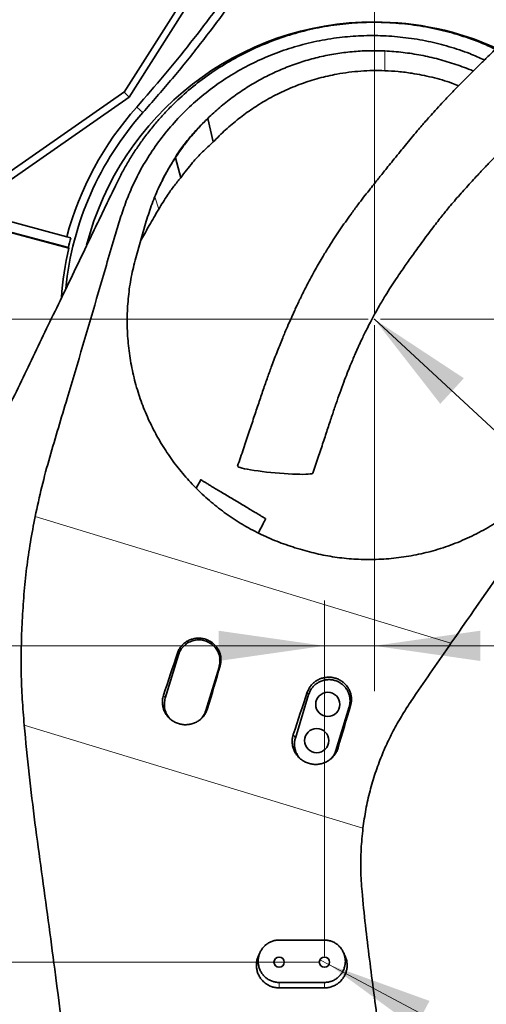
# Model space of a CAD drawing. Header units: millimetres. Extents: x 0 to 11920, y 0 to 8400.
# Tile 27 of 121: x 2523 to 2832, y 4761 to 5412. Entities that reach past the tile are written whole.
import ezdxf

# ---------------------------------------------------------------- set-up
doc = ezdxf.new("R2010")
doc.units = ezdxf.units.MM
doc.header["$LTSCALE"] = 20
doc.header["$PDSIZE"] = -1
doc.styles.add('SLDTEXTSTYLE0', font='TXT', dxfattribs={"width": 0.605})
doc.dimstyles.new('SLDDIMSTYLE1', dxfattribs={"dimtxt": 70, "dimasz": 70, "dimexe": 0, "dimexo": 0.0625, "dimgap": -17.5, "dimtad": 1, "dimdec": 1, "dimrnd": 1e-09, "dimzin": 12, "dimdsep": 46, "dimtxsty": 'SLDTEXTSTYLE0', "dimsah": 1, "dimcen": 0.09, "dimadec": 0, "dimazin": 3, "dimtfac": 1, "dimtmove": 0, "dimatfit": 0, "dimfxl": 1, "dimfrac": 2, "dimtolj": 1, "dimarcsym": 0})
doc.dimstyles.new('SLDDIMSTYLE2', dxfattribs={"dimtxt": 70, "dimasz": 70, "dimexe": 0, "dimexo": 0.0625, "dimgap": 17.5, "dimtad": 1, "dimdec": 1, "dimrnd": 1e-09, "dimzin": 12, "dimdsep": 46, "dimtxsty": 'SLDTEXTSTYLE0', "dimsah": 1, "dimcen": 0.09, "dimadec": 0, "dimazin": 3, "dimtfac": 1, "dimtmove": 0, "dimatfit": 0, "dimfxl": 1, "dimfrac": 2, "dimtolj": 1, "dimtzin": 12, "dimarcsym": 0})
doc.dimstyles.new('SLDDIMSTYLE3', dxfattribs={"dimtxt": 70, "dimasz": 70, "dimexe": 0, "dimexo": 0.0625, "dimgap": 17.5, "dimtad": 0, "dimtih": 1, "dimtoh": 1, "dimdec": 1, "dimrnd": 1e-09, "dimzin": 12, "dimdsep": 46, "dimtxsty": 'SLDTEXTSTYLE0', "dimblk1": 'NONE', "dimsah": 1, "dimcen": 0, "dimadec": 0, "dimazin": 3, "dimtfac": 1, "dimtmove": 0, "dimatfit": 3, "dimldrblk": 'NONE', "dimfxl": 1, "dimfrac": 2, "dimtolj": 1, "dimtzin": 12, "dimarcsym": 0})
doc.dimstyles.new('SLDDIMSTYLE5', dxfattribs={"dimtxt": 0.18, "dimasz": 70, "dimexe": 0, "dimexo": 0.0625, "dimgap": 0, "dimtad": 0, "dimtih": 1, "dimtoh": 1, "dimdec": 0, "dimrnd": 1e-09, "dimzin": 0, "dimdsep": 46, "dimtxsty": 'Standard', "dimsah": 1, "dimcen": 0.09, "dimadec": 0, "dimazin": 0, "dimtfac": 70, "dimtdec": 0, "dimtofl": 0, "dimtmove": 0, "dimatfit": 3, "dimfxl": 1, "dimfrac": 2, "dimtolj": 1, "dimtzin": 0, "dimarcsym": 0})
doc.dimstyles.new('SLDDIMSTYLE7', dxfattribs={"dimtxt": 70, "dimasz": 70, "dimexe": 0, "dimexo": 0.0625, "dimgap": 17.5, "dimtad": 1, "dimdec": 1, "dimrnd": 1e-09, "dimzin": 12, "dimdsep": 46, "dimtxsty": 'SLDTEXTSTYLE0', "dimsah": 1, "dimcen": 0.09, "dimadec": 0, "dimazin": 3, "dimtfac": 1, "dimtofl": 0, "dimtmove": 0, "dimatfit": 3, "dimfxl": 1, "dimfrac": 2, "dimtolj": 1, "dimtzin": 12, "dimarcsym": 0})

# ---------------------------------------------------------------- blocks, each defined once
blk = doc.blocks.new('_D_22')
at = {"color": 7, "linetype": 'Continuous', "lineweight": 0}
for p, q in [((2758.05, 5217.64), (2758.05, 6191.72)), ((3108.05, 6097.64), (3108.05, 6191.72)), ((2758.05, 6161.72), (2462.4, 6161.72)), ((2758.05, 6161.72), (3108.05, 6161.72))]:
    blk.add_line(p, q, dxfattribs=at)
at = {"color": 7, "linetype": 'Continuous', "lineweight": 18}
for points in [[(2758.05, 6161.72), (2828.05, 6151.72), (2828.05, 6171.72)], [(3108.05, 6161.72), (3038.05, 6171.72), (3038.05, 6151.72)]]:
    blk.add_solid(points, dxfattribs=at)
at = {"color": 7, "linetype": 'Continuous', "lineweight": 18, "insert": (2462.4, 6251.96), "char_height": 70, "attachment_point": 1, "style": 'SLDTEXTSTYLE0'}
blk.add_mtext('350', dxfattribs=at)
blk = doc.blocks.new('_D_23')
at = {"color": 7, "linetype": 'Continuous', "lineweight": 0}
for p, q in [((2753.16, 6043.64), (2288.66, 6043.64)), ((2318.66, 5213.64), (2318.66, 6043.64)), ((2754.05, 5213.64), (2288.66, 5213.64))]:
    blk.add_line(p, q, dxfattribs=at)
at = {"color": 7, "linetype": 'Continuous', "lineweight": 18}
for points in [[(2318.66, 6043.64), (2308.66, 5973.64), (2328.66, 5973.64)], [(2318.66, 5213.64), (2328.66, 5283.64), (2308.66, 5283.64)]]:
    blk.add_solid(points, dxfattribs=at)
at = {"color": 7, "linetype": 'Continuous', "lineweight": 18, "insert": (2228.43, 5548.43), "char_height": 70, "attachment_point": 1, "rotation": 90, "style": 'SLDTEXTSTYLE0'}
blk.add_mtext('830', dxfattribs=at)
blk = doc.blocks.new('_D_24')
at = {"color": 7, "linetype": 'Continuous', "lineweight": 0}
for p, q in [((2758.05, 5209.64), (2758.05, 4967.73)), ((2725.05, 4792.64), (2725.05, 5027.73)), ((2725.05, 4997.73), (2202.24, 4997.73)), ((2758.05, 4997.73), (2725.05, 4997.73)), ((2758.05, 4997.73), (2878.05, 4997.73))]:
    blk.add_line(p, q, dxfattribs=at)
at = {"color": 7, "linetype": 'Continuous', "lineweight": 18}
for points in [[(2725.05, 4997.73), (2655.05, 5007.73), (2655.05, 4987.73)], [(2758.05, 4997.73), (2828.05, 4987.73), (2828.05, 5007.73)]]:
    blk.add_solid(points, dxfattribs=at)
at = {"color": 7, "linetype": 'Continuous', "lineweight": 18, "insert": (2202.24, 5087.96), "char_height": 70, "attachment_point": 1, "style": 'SLDTEXTSTYLE0'}
blk.add_mtext('33', dxfattribs=at)
blk = doc.blocks.new('_D_29')
at = {"color": 7, "linetype": 'Continuous', "lineweight": 0}
for p, q in [((2762.05, 5213.64), (3942.51, 5213.64)), ((3912.51, 5213.64), (3912.51, 4068.64)), ((2762.05, 4068.64), (3942.51, 4068.64))]:
    blk.add_line(p, q, dxfattribs=at)
at = {"color": 7, "linetype": 'Continuous', "lineweight": 18}
for points in [[(3912.51, 5213.64), (3902.51, 5143.64), (3922.51, 5143.64)], [(3912.51, 4068.64), (3922.51, 4138.64), (3902.51, 4138.64)]]:
    blk.add_solid(points, dxfattribs=at)
at = {"color": 7, "linetype": 'Continuous', "lineweight": 18, "insert": (3822.28, 4534.19), "char_height": 70, "attachment_point": 1, "rotation": 90, "style": 'SLDTEXTSTYLE0'}
blk.add_mtext('1145', dxfattribs=at)
blk = doc.blocks.new('_D_32')
at = {"color": 7, "linetype": 'Continuous', "lineweight": 0}
for p, q in [((4331.41, 5708.24), (4331.41, 5828.24)), ((2910.05, 5708.24), (4361.41, 5708.24)), ((4331.41, 5213.64), (4331.41, 5708.24)), ((4202.49, 5316.56), (4202.49, 5605.31)), ((4202.49, 5605.31), (4309.92, 5605.31)), ((4309.92, 5605.31), (4309.92, 5316.56)), ((4309.92, 5316.56), (4202.49, 5316.56)), ((2762.05, 5213.64), (4361.41, 5213.64)), ((4331.41, 5213.64), (4331.41, 5093.64))]:
    blk.add_line(p, q, dxfattribs=at)
at = {"color": 7, "linetype": 'Continuous', "lineweight": 18}
for points in [[(4331.41, 5708.24), (4341.41, 5778.24), (4321.41, 5778.24)], [(4331.41, 5213.64), (4321.41, 5143.64), (4341.41, 5143.64)]]:
    blk.add_solid(points, dxfattribs=at)
at = {"color": 7, "linetype": 'Continuous', "lineweight": 18, "insert": (4219.69, 5340.62), "char_height": 70, "attachment_point": 1, "rotation": 90, "style": 'SLDTEXTSTYLE0'}
blk.add_mtext('494,6', dxfattribs=at)
blk = doc.blocks.new('_D_43')
at = {"color": 7, "linetype": 'Continuous', "lineweight": 0}
for p, q in [((2721.05, 4788.64), (2071.45, 4788.64)), ((2101.45, 4323.64), (2101.45, 4788.64)), ((2721.05, 4323.64), (2071.45, 4323.64))]:
    blk.add_line(p, q, dxfattribs=at)
at = {"color": 7, "linetype": 'Continuous', "lineweight": 18}
for points in [[(2101.45, 4788.64), (2091.45, 4718.64), (2111.45, 4718.64)], [(2101.45, 4323.64), (2111.45, 4393.64), (2091.45, 4393.64)]]:
    blk.add_solid(points, dxfattribs=at)
at = {"color": 7, "linetype": 'Continuous', "lineweight": 18, "insert": (2011.22, 4475.93), "char_height": 70, "attachment_point": 1, "rotation": 90, "style": 'SLDTEXTSTYLE0'}
blk.add_mtext('465', dxfattribs=at)
blk = doc.blocks.new('_D_50')
at = {"color": 7, "linetype": 'Continuous', "lineweight": 0}
for p, q in [((2722.05, 4790.23), (2728.05, 4787.04)), ((2728.05, 4787.04), (3059.31, 4611.09)), ((3059.31, 4611.09), (3736.03, 4611.09))]:
    blk.add_line(p, q, dxfattribs=at)
at = {"color": 7, "linetype": 'Continuous', "lineweight": 18}
blk.add_solid([(2728.05, 4787.04), (2785.18, 4745.37), (2794.56, 4763.03)], dxfattribs=at)
at = {"color": 7, "linetype": 'Continuous', "lineweight": 18, "insert": (3089.31, 4701.32), "char_height": 70, "attachment_point": 1, "style": 'SLDTEXTSTYLE0'}
blk.add_mtext('2x M8 Through', dxfattribs=at)
blk = doc.blocks.new('_None')

msp = doc.modelspace()

# ---------------------------------------------------------------- linework, layer by layer
at = {"color": 7, "linetype": 'Continuous', "lineweight": 35}
for p, q in [((2592.632187, 5363.635074), (2689.921432, 5517.285492)), ((2595.901373, 5360.507974), (2656.166569, 5455.685735)), ((2592.921771, 5364.092417), (2475.324098, 5282.096295)), ((2595.901373, 5360.507974), (2592.632187, 5363.635074)), ((2488.747462, 5285.793867), (2595.901373, 5360.507974)), ((2651.472507, 5330.76955), (2647.932979, 5346.408953)), ((2626.450233, 5320.333311), (2629.968249, 5307.187015)), ((2626.825776, 5321.119071), (2626.450263, 5320.333383)), ((2626.825776, 5321.119071), (2627.449795, 5322.424708)), ((2554.593134, 5268.150572), (2488.747462, 5285.793867)), ((2555.926987, 5260.519573), (2478.987708, 5281.13539)), ((2479.267562, 5281.4402), (2555.655707, 5260.972058)), ((2600.665419, 5255.710164), (2607.190674, 5278.394853)), ((2557.276102, 5267.431673), (2554.593134, 5268.150572)), ((2604.033079, 5266.572642), (2603.478287, 5265.488944)), ((2603.906443, 5266.977403), (2604.033079, 5266.572642)), ((2555.926987, 5260.519573), (2555.655707, 5260.972058)), ((2643.191818, 5107.505943), (2640.299768, 5101.882641)), ((2709.050384, 5061.555577), (2705.557431, 5062.618396)), ((2628.532836, 4991.808815), (2619.761685, 4963.119673)), ((2646.538218, 4954.933265), (2655.309369, 4983.622408)), ((2714.600264, 4965.495362), (2705.829113, 4936.806219)), ((2732.605646, 4928.619811), (2741.376797, 4957.308954)), ((2695.047743, 4803.264242), (2725.047743, 4803.264242)), ((2682.595454, 4795.365932), (2681.519103, 4793.11387)), ((2738.576383, 4793.11387), (2737.500038, 4795.36592)), ((2725.047743, 4775.244529), (2695.047743, 4775.244529)), ((2695.047743, 4771.635074), (2725.047743, 4771.635074))]:
    msp.add_line(p, q, dxfattribs=at)
at = {"color": 8, "linetype": 'Continuous', "lineweight": 18}
for p, q in [((2765.072225, 5390.945579), (2764.925628, 5377.891344)), ((2612.903944, 5294.479111), (2615.394932, 5286.334166)), ((2533.666069, 5083.147348), (2808.747611, 4999.446878)), ((2627.863191, 4992.996149), (2628.532836, 4991.808815)), ((2656.048742, 4984.474465), (2655.309369, 4983.622408)), ((2713.718602, 4967.058619), (2714.600264, 4965.495362)), ((2618.605141, 4965.170317), (2619.761685, 4963.119673)), ((2647.767197, 4956.349548), (2646.538218, 4954.933265)), ((2742.329272, 4958.406592), (2741.376797, 4957.308954)), ((2750.512873, 4877.166859), (2526.43583, 4945.347928)), ((2704.459793, 4939.234133), (2705.829113, 4936.806219)), ((2734.048486, 4930.282549), (2732.605646, 4928.619811)), ((2695.047743, 4775.244529), (2695.047743, 4771.635074)), ((2725.047743, 4775.244529), (2725.047743, 4771.635074))]:
    msp.add_line(p, q, dxfattribs=at)
at = {"color": 8, "linetype": 'Continuous', "lineweight": 18, "flags": 128}
msp.add_lwpolyline([(2605.019874, 5350.237908), (2602.961519, 5352.032564), (2600.871427, 5353.853914)], dxfattribs=at)
at = {"color": 7, "linetype": 'Continuous', "lineweight": 35, "flags": 128}
msp.add_lwpolyline([(2717.334168, 5111.922637), (2717.075236, 5111.687899), (2716.469466, 5111.485966), (2715.52652, 5111.32303), (2714.259635, 5111.201378), (2712.686594, 5111.122719), (2710.829481, 5111.088156), (2708.714364, 5111.098174), (2706.370936, 5111.152632), (2703.832093, 5111.250768), (2701.133475, 5111.391201), (2698.312964, 5111.571962), (2695.410155, 5111.790513), (2692.465796, 5112.043786), (2689.521219, 5112.328225), (2686.617761, 5112.639838), (2683.796179, 5112.97425), (2681.096082, 5113.326766), (2678.555374, 5113.692439), (2676.209721, 5114.066135), (2674.092049, 5114.442608), (2672.232088, 5114.816573), (2670.655946, 5115.182781), (2669.385749, 5115.536091), (2668.439329, 5115.871542), (2667.82997, 5116.184427), (2667.566226, 5116.470353), (2667.566346, 5116.604951)], dxfattribs=at)
at = {"color": 7, "linetype": 'Continuous', "lineweight": 35}
for centre, radius in [((2727.257601, 4959.011396), 8), ((2719.948309, 4935.103777), 8), ((2695.047743, 4788.635074), 3.4), ((2725.047743, 4788.635074), 3.4)]:
    msp.add_circle(centre, radius, dxfattribs=at)
for radius, start, end in [(196.5, 90, 165.547677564), (196.5, 65.744789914, 90), (205.128893, 138.245782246, 174.300774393), (210.63171, 138.263472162, 165), (207.854098, 165, 166.835864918), (207.487243, 166.940470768, 176.067060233)]:
    msp.add_arc((2758.047743, 5213.635074), radius, start, end, dxfattribs=at)
for centre, major_axis, ratio, start_param, end_param in [((2658.916546, 4846.559082), (175.432342, 573.780565), 0.1238400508, 1.3507616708, 1.4005732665), ((2588.434818, 4868.004918), (175.426414, 573.782376), 0.0522746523, 4.8829338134, 4.9327494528), ((2744.715167, 4820.452696), (175.432342, 573.780565), 0.1238400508, 1.3504575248, 1.4002703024), ((2674.665545, 4841.767053), (175.426414, 573.782376), 0.0522746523, 4.8832351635, 4.9330519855)]:
    msp.add_ellipse(centre, major_axis=major_axis, ratio=ratio, start_param=start_param, end_param=end_param, dxfattribs=at)
for points, knots in [([(2919.236153, 5457.427957), (2917.271554, 5456.113683), (2913.576753, 5453.641942), (2908.689248, 5450.080586), (2904.565538, 5446.9925), (2901.112956, 5444.358897), (2898.142159, 5442.082039), (2895.528852, 5440.08122), (2893.127068, 5438.249971), (2890.08749, 5435.945355), (2886.275245, 5433.080205), (2881.443413, 5429.47769), (2876.323028, 5425.64364), (2870.799984, 5421.374987), (2865.014818, 5416.691968), (2859.204802, 5411.748165), (2853.804055, 5406.93792), (2849.071377, 5402.573327), (2844.903282, 5398.63311), (2841.064401, 5394.940182), (2837.191576, 5391.169272), (2832.886877, 5386.940243), (2828.292565, 5382.412763), (2823.474624, 5377.64832), (2818.54152, 5372.729528), (2813.321044, 5367.454693), (2807.985848, 5361.961125), (2802.962443, 5356.663519), (2798.50793, 5351.840544), (2794.853269, 5347.784822), (2791.960766, 5344.506851), (2789.232426, 5341.364331), (2786.13539, 5337.735517), (2782.496607, 5333.384642), (2778.742181, 5328.830169), (2775.001376, 5324.252676), (2771.392561, 5319.811201), (2767.961297, 5315.570808), (2764.983481, 5311.875851), (2762.428295, 5308.694407), (2760.030611, 5305.698983), (2757.436527, 5302.444825), (2754.368953, 5298.569626), (2750.852585, 5294.073962), (2746.86387, 5288.870998), (2742.819418, 5283.425675), (2738.894026, 5277.950165), (2735.277531, 5272.72613), (2731.684448, 5267.341279), (2727.971457, 5261.547931), (2724.608218, 5256.058694), (2721.577979, 5250.9091), (2718.912196, 5246.221792), (2716.26189, 5241.390367), (2713.836517, 5236.806615), (2711.827983, 5232.888418), (2710.396113, 5230.024095), (2709.460232, 5228.120314), (2708.869553, 5226.907017), (2708.310033, 5225.74974), (2707.578671, 5224.224253), (2706.560483, 5222.073477), (2705.044919, 5218.818135), (2702.975385, 5214.259114), (2700.314415, 5208.18968), (2697.239476, 5200.884006), (2693.807567, 5192.345718), (2690.49176, 5183.66863), (2687.362225, 5175.092844), (2684.470082, 5166.845154), (2681.475083, 5158.022346), (2678.34779, 5148.602935), (2675.031381, 5138.551255), (2671.463588, 5127.815308), (2668.892481, 5120.419555), (2667.566428, 5116.605182)], [0, 0, 0, 0, 0.0170477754, 0.0320615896, 0.0450614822, 0.0560166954, 0.064988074, 0.0730387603, 0.0804826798, 0.0873189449, 0.1009286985, 0.1151581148, 0.1313222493, 0.1475041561, 0.1653926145, 0.1841982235, 0.2010267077, 0.2156424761, 0.2288702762, 0.2407084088, 0.2523165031, 0.2660090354, 0.2820528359, 0.2963034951, 0.3119912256, 0.3291044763, 0.3462048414, 0.3633182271, 0.3779698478, 0.3901701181, 0.3999216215, 0.4073267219, 0.4180612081, 0.431863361, 0.4453181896, 0.4577128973, 0.4717574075, 0.4841419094, 0.4949521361, 0.5041921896, 0.5120283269, 0.5210947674, 0.53247918, 0.5456087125, 0.5599599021, 0.5772676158, 0.5920057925, 0.6062748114, 0.6210111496, 0.6365993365, 0.6537376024, 0.6654838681, 0.6779063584, 0.6910293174, 0.7036028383, 0.7137633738, 0.7214471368, 0.7257237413, 0.7284395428, 0.7308011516, 0.7347573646, 0.7403397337, 0.7475542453, 0.7600307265, 0.7755514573, 0.7940918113, 0.8155842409, 0.8398965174, 0.8588700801, 0.8790901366, 0.9005474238, 0.9232692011, 0.9473225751, 0.9728315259, 1, 1, 1, 1]), ([(2600.871427, 5353.853914), (2606.971717, 5360.814684), (2619.178126, 5374.742879), (2636.665073, 5396.372688), (2653.598743, 5418.494497), (2664.301455, 5433.696051), (2669.655387, 5441.300488)], [0, 0, 0, 0, 0.2494009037, 0.4990402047, 0.749399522, 1, 1, 1, 1]), ([(2673.988594, 5437.891521), (2668.647224, 5430.304613), (2657.959352, 5415.123508), (2641.012463, 5392.980756), (2623.454052, 5371.261934), (2611.166582, 5357.248177), (2605.019874, 5350.237908)], [0, 0, 0, 0, 0.2493979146, 0.4990354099, 0.7493965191, 1, 1, 1, 1]), ([(2717.334207, 5111.922748), (2718.550534, 5115.429217), (2720.928872, 5122.285571), (2724.212198, 5132.210775), (2727.259249, 5141.46937), (2730.078554, 5149.976893), (2732.68929, 5157.684017), (2735.227018, 5164.943643), (2737.665083, 5171.634327), (2739.976402, 5177.666971), (2741.955369, 5182.613331), (2743.588075, 5186.549034), (2744.959047, 5189.759858), (2746.160584, 5192.506134), (2747.28428, 5195.017081), (2748.406924, 5197.473947), (2749.671255, 5200.182883), (2751.225694, 5203.430115), (2753.160835, 5207.348591), (2755.502423, 5211.916646), (2758.285542, 5217.111467), (2761.583223, 5222.957743), (2765.212017, 5229.013803), (2768.920127, 5234.889373), (2772.372433, 5240.148003), (2775.521868, 5244.803624), (2778.397375, 5248.958967), (2781.142546, 5252.855712), (2783.928218, 5256.748215), (2786.98112, 5260.953238), (2790.395761, 5265.59116), (2794.015431, 5270.43971), (2797.532059, 5275.085006), (2800.621347, 5279.078886), (2803.327788, 5282.500708), (2805.896464, 5285.679407), (2808.682074, 5289.049822), (2811.889901, 5292.832028), (2815.364567, 5296.814782), (2819.000509, 5300.874244), (2822.680186, 5304.891409), (2826.241647, 5308.713638), (2829.386248, 5312.059952), (2831.903771, 5314.733179), (2834.234336, 5317.2062), (2836.86532, 5319.995987), (2840.27391, 5323.606506), (2844.496748, 5328.068326), (2849.30442, 5333.117644), (2854.40842, 5338.417202), (2859.400788, 5343.513367), (2864.0973, 5348.205368), (2868.375344, 5352.377968), (2872.233211, 5356.043491), (2875.660197, 5359.225213), (2878.719163, 5362.01959), (2881.819734, 5364.817591), (2885.106568, 5367.751561), (2888.723808, 5370.95202), (2892.478278, 5374.255011), (2896.466021, 5377.753626), (2900.747963, 5381.508581), (2905.447875, 5385.633004), (2909.792584, 5389.44562), (2913.773757, 5392.919056), (2917.224252, 5395.895527), (2920.805985, 5398.911291), (2924.281731, 5401.742509), (2927.370004, 5404.160157), (2930.044786, 5406.174251), (2932.119436, 5407.686569), (2933.950194, 5408.990599), (2935.998581, 5410.418791), (2938.66814, 5412.235275), (2941.984133, 5414.433874), (2945.893039, 5416.964494), (2950.339785, 5419.785835), (2953.295464, 5421.680163), (2954.870366, 5422.689536)], [0, 0, 0, 0, 0.0267990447, 0.0524013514, 0.0765027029, 0.0988520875, 0.1192690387, 0.1376435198, 0.1569322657, 0.1732429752, 0.1867030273, 0.1974204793, 0.2056249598, 0.213228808, 0.2201927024, 0.2265302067, 0.2337240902, 0.2430178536, 0.2541623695, 0.2672801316, 0.2823534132, 0.2991103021, 0.3180994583, 0.3353562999, 0.350903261, 0.3647469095, 0.3768844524, 0.3881616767, 0.3998647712, 0.4120816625, 0.4262422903, 0.4421235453, 0.4564570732, 0.4689272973, 0.4792355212, 0.4883895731, 0.4987496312, 0.5109341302, 0.5242218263, 0.5368957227, 0.5502455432, 0.563513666, 0.5745878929, 0.5833436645, 0.5899389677, 0.5989692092, 0.610874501, 0.6256142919, 0.6431420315, 0.6610529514, 0.6786393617, 0.6946504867, 0.7091201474, 0.7220733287, 0.7335245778, 0.7434786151, 0.7527079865, 0.7646061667, 0.7764812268, 0.7891287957, 0.8027555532, 0.8173498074, 0.8332974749, 0.8515106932, 0.862693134, 0.8745626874, 0.8869813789, 0.8989352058, 0.910062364, 0.9192840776, 0.9264120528, 0.9311600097, 0.9376564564, 0.94615756, 0.956646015, 0.9691049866, 0.9835379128, 1, 1, 1, 1]), ([(2587.64302, 5303.500097), (2588.850644, 5305.923656), (2591.266398, 5310.771785), (2595.330709, 5317.913782), (2599.679311, 5324.873566), (2604.386913, 5331.706573), (2609.443304, 5338.390375), (2614.858934, 5344.914641), (2620.583882, 5351.208203), (2628.206292, 5358.861014), (2638.042496, 5367.55483), (2650.506387, 5376.874136), (2663.874596, 5385.242693), (2677.934857, 5392.476185), (2692.511229, 5398.505595), (2707.569628, 5403.322133), (2720.548553, 5406.30865), (2731.172299, 5408.052265), (2741.673008, 5409.319677), (2754.748599, 5410.080251), (2770.464282, 5409.713297), (2786.278873, 5408.019007), (2801.852875, 5405.033749), (2816.960241, 5400.740129), (2829.041992, 5396.449271), (2835.915693, 5393.135462), (2838.123282, 5392.071184)], [0, 0, 0, 0, 0.0279889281, 0.0559895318, 0.0842003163, 0.1124112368, 0.1413145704, 0.1702181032, 0.1993585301, 0.2284988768, 0.2808021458, 0.3334593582, 0.3872357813, 0.4414014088, 0.4942222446, 0.5474139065, 0.6017795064, 0.629172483, 0.6565654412, 0.7089877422, 0.7617752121, 0.8157162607, 0.8700551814, 0.9223827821, 0.9750720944, 1, 1, 1, 1]), ([(2533.666069, 5083.147348), (2535.074179, 5089.737107), (2537.890612, 5102.917624), (2545.125385, 5128.930376), (2558.036495, 5171.767813), (2572.250252, 5219.961399), (2583.613415, 5259.167293), (2589.484441, 5278.7306), (2593.340744, 5290.383107), (2598.190768, 5302.340017), (2604.403856, 5314.375133), (2611.994982, 5326.52336), (2620.722573, 5338.111287), (2630.456962, 5348.938261), (2641.026191, 5358.840462), (2652.437301, 5367.865367), (2664.746613, 5376.000389), (2677.765927, 5383.091253), (2691.271434, 5389.026367), (2705.286228, 5393.853574), (2719.858816, 5397.534474), (2734.642103, 5399.966118), (2749.367161, 5401.144919), (2764.066785, 5401.142318), (2778.88436, 5399.91649), (2793.486496, 5397.496813), (2807.601579, 5393.913482), (2820.069873, 5389.821729), (2827.656326, 5386.423194), (2830.893529, 5384.973011)], [0, 0, 0, 0, 0.0410039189, 0.082014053, 0.1642431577, 0.3132339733, 0.3877232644, 0.4126154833, 0.437505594, 0.462358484, 0.4909512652, 0.5195451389, 0.5489430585, 0.5783413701, 0.6069365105, 0.6355314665, 0.6649540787, 0.6943762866, 0.7229904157, 0.7516041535, 0.7810842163, 0.8105638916, 0.8385953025, 0.8666264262, 0.8955009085, 0.9243751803, 0.9519321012, 0.9794890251, 1, 1, 1, 1]), ([(2647.932983, 5346.408948), (2650.50262, 5348.82405), (2655.642919, 5353.65522), (2663.980784, 5360.246859), (2672.732783, 5366.312813), (2681.900075, 5371.768163), (2691.416633, 5376.593037), (2701.261715, 5380.77087), (2711.414628, 5384.28348), (2721.853613, 5387.10951), (2732.494981, 5389.219867), (2743.281446, 5390.576983), (2754.156093, 5391.241183), (2761.432783, 5391.044129), (2765.072225, 5390.945572)], [0, 0, 0, 0, 0.0836377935, 0.1673090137, 0.2508129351, 0.3342269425, 0.4173646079, 0.5000431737, 0.5831571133, 0.6665715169, 0.7501102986, 0.8332482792, 0.9165989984, 1, 1, 1, 1]), ([(2765.072225, 5390.945579), (2769.055921, 5390.676318), (2777.020417, 5390.137993), (2788.865202, 5388.259981), (2800.565101, 5385.635717), (2812.005606, 5382.089469), (2819.650662, 5379.386514), (2823.357929, 5377.661439), (2823.451377, 5377.617956)], [0, 0, 0, 0, 0.199039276, 0.3979338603, 0.5967940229, 0.7957300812, 0.9948510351, 1, 1, 1, 1]), ([(2764.925628, 5377.891344), (2762.294007, 5377.948734), (2757.030753, 5378.063515), (2749.106988, 5377.687784), (2741.183554, 5376.906322), (2731.895414, 5375.462274), (2721.35223, 5373.06322), (2709.592418, 5369.339752), (2698.078499, 5364.59338), (2687.300576, 5359.048784), (2677.379341, 5352.907849), (2668.244058, 5346.258814), (2659.527212, 5338.926609), (2654.157471, 5333.488633), (2651.472507, 5330.76955)], [0, 0, 0, 0, 0.0623492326, 0.1246987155, 0.1878046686, 0.2509106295, 0.3472910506, 0.4436732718, 0.5428340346, 0.6419973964, 0.7305035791, 0.8190110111, 0.9095023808, 1, 1, 1, 1]), ([(2813.826003, 5367.9482), (2812.343316, 5368.539304), (2806.611716, 5370.824322), (2796.239105, 5373.663818), (2784.357216, 5376.081471), (2773.890186, 5377.402019), (2767.913813, 5377.728236), (2764.925628, 5377.891344)], [0, 0, 0, 0, 0.09550650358, 0.36919802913, 0.64185224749, 0.82092620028, 1, 1, 1, 1]), ([(2873.86108, 5357.544333), (2876.451826, 5355.291555), (2882.682511, 5349.873674), (2891.495665, 5340.399449), (2900.373157, 5329.36996), (2908.282209, 5317.647807), (2915.227538, 5305.253891), (2921.113294, 5292.298069), (2925.845924, 5278.989655), (2929.456398, 5265.300717), (2931.891218, 5251.269209), (2933.109929, 5237.024259), (2933.085732, 5222.792274), (2931.831817, 5208.536273), (2929.307692, 5194.323244), (2925.741633, 5181.138375), (2921.442988, 5169.130828), (2916.666207, 5158.2781), (2909.980809, 5145.947368), (2901.181258, 5132.338649), (2866.932292, 5082.981067), (2836.089686, 5038.701163), (2808.747611, 4999.446878)], [0, 0, 0, 0, 0.0242968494, 0.0584333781, 0.0918989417, 0.1253649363, 0.1597694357, 0.1941744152, 0.2282426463, 0.2623112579, 0.2973302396, 0.3323496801, 0.367117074, 0.4018846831, 0.4376341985, 0.4733840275, 0.5024207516, 0.5314900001, 0.5605172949, 0.6052963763, 0.6500938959, 1, 1, 1, 1]), ([(2626.450222, 5320.333298), (2628.036667, 5322.668286), (2631.230998, 5327.369821), (2636.473021, 5334.035489), (2642.010368, 5340.441591), (2645.9567, 5344.417741), (2647.932979, 5346.408953)], [0, 0, 0, 0, 0.249114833, 0.5015965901, 0.750405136, 1, 1, 1, 1]), ([(2627.449795, 5322.424708), (2629.222753, 5324.948688), (2632.783815, 5330.018209), (2639.518182, 5338.129412), (2644.843324, 5343.36896), (2647.932979, 5346.408953)], [0, 0, 0, 0, 0.2939063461, 0.5903235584, 1, 1, 1, 1]), ([(2651.472507, 5330.76955), (2649.089201, 5328.604545), (2644.322443, 5324.274403), (2637.037923, 5316.468151), (2632.527178, 5310.546402), (2629.968249, 5307.187015)], [0, 0, 0, 0, 0.302006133, 0.6040306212, 1, 1, 1, 1]), ([(2607.190674, 5278.394853), (2608.404017, 5282.285579), (2610.830712, 5290.067062), (2615.512635, 5301.053391), (2620.765188, 5311.467907), (2624.802333, 5317.896846), (2626.825776, 5321.119071)], [0, 0, 0, 0, 0.2595746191, 0.5191512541, 0.7589955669, 1, 1, 1, 1]), ([(2626.450082, 5320.333084), (2624.333958, 5316.991517), (2620.53398, 5310.99098), (2617.445485, 5304.622194), (2616.076904, 5301.800044)], [0, 0, 0, 0, 0.55687794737, 1, 1, 1, 1]), ([(2629.968249, 5307.187015), (2628.446793, 5305.314207), (2625.403842, 5301.568544), (2620.442592, 5294.670071), (2617.293649, 5289.469781), (2615.394932, 5286.334166)], [0, 0, 0, 0, 0.2841909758, 0.568389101, 1, 1, 1, 1]), ([(2514.577227, 5152.068069), (2517.547192, 5158.223498), (2523.487396, 5170.534921), (2535.326413, 5195.071495), (2550.490497, 5226.499959), (2564.736998, 5256.026288), (2575.161066, 5277.6308), (2581.426236, 5290.615869), (2585.571026, 5299.205909), (2587.64302, 5303.500097)], [0, 0, 0, 0, 0.121782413, 0.2435759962, 0.4871387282, 0.7435600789, 0.8290508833, 0.9145419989, 1, 1, 1, 1]), ([(2615.394932, 5286.334166), (2614.356816, 5284.531593), (2612.280585, 5280.926448), (2608.492253, 5274.339875), (2605.744833, 5269.554268), (2604.033079, 5266.572642)], [0, 0, 0, 0, 0.2737623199, 0.5475246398, 1, 1, 1, 1]), ([(2705.557431, 5062.618396), (2701.521773, 5063.953986), (2693.435703, 5066.630049), (2681.786003, 5071.876094), (2670.589071, 5077.952531), (2659.971942, 5084.901351), (2650.004261, 5092.670692), (2640.71888, 5101.18846), (2632.168461, 5110.377351), (2624.339936, 5120.257897), (2617.317328, 5130.803429), (2611.136361, 5141.951216), (2605.889458, 5153.511228), (2601.537986, 5165.594147), (2598.175732, 5178.157935), (2595.845264, 5191.135879), (2594.602789, 5204.226893), (2594.451807, 5217.309603), (2595.423061, 5230.298432), (2597.378873, 5243.148859), (2599.570469, 5251.525223), (2600.665419, 5255.710164)], [0, 0, 0, 0, 0.0508422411, 0.101870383, 0.152902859, 0.2037510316, 0.2545297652, 0.3054807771, 0.3564395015, 0.4072287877, 0.4594690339, 0.5118794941, 0.5642980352, 0.6165493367, 0.6714027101, 0.7264362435, 0.7814750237, 0.8363355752, 0.8908618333, 0.9454731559, 1, 1, 1, 1]), ([(2884.536843, 5123.959003), (2881.960215, 5120.32966), (2876.797925, 5113.058248), (2867.865098, 5102.991457), (2858.14222, 5093.632091), (2847.594978, 5085.119753), (2836.275639, 5077.532738), (2824.261074, 5070.914652), (2811.665214, 5065.331687), (2798.790248, 5060.926069), (2785.731754, 5057.718325), (2772.600474, 5055.643302), (2759.305756, 5054.66864), (2746.23336, 5054.815003), (2733.490627, 5056.057323), (2721.123221, 5058.189299), (2713.072263, 5060.434154), (2709.050384, 5061.555577)], [0, 0, 0, 0, 0.0687651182, 0.137771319, 0.2067674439, 0.2755187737, 0.3444163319, 0.4135835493, 0.4827378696, 0.5516177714, 0.617311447, 0.6832618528, 0.7492044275, 0.8148873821, 0.8765550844, 0.9383327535, 1, 1, 1, 1]), ([(2686.067362, 5081.825132), (2686.083067, 5081.815725), (2686.149823, 5081.775739), (2685.649393, 5082.07549), (2684.546037, 5082.736388), (2682.827065, 5083.766032), (2680.559187, 5085.124465), (2677.837091, 5086.754969), (2674.698387, 5088.635017), (2671.307748, 5090.66597), (2667.701344, 5092.826165), (2664.073803, 5094.999019), (2660.446091, 5097.171977), (2657.001993, 5099.234952), (2653.752342, 5101.181455), (2650.841146, 5102.925228), (2648.287872, 5104.45461), (2646.193668, 5105.709014), (2644.579033, 5106.676162), (2643.563583, 5107.284404), (2643.105599, 5107.558731), (2643.188836, 5107.508873), (2643.206871, 5107.49807)], [0, 0, 0, 0, 0.0168653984, 0.0716896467, 0.1259158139, 0.1816957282, 0.2362276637, 0.2923668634, 0.3464866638, 0.4022366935, 0.4554063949, 0.5101830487, 0.5623422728, 0.6160482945, 0.6676433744, 0.720723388, 0.7724423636, 0.825616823, 0.8780531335, 0.9319624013, 0.9852577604, 1, 1, 1, 1]), ([(2526.43583, 4945.347928), (2525.982518, 4951.090563), (2525.075929, 4962.575368), (2524.385384, 4979.825252), (2524.411054, 4997.066305), (2525.085619, 5014.388227), (2526.190895, 5031.723488), (2527.961869, 5049.067779), (2530.46817, 5066.244583), (2532.600074, 5077.512942), (2533.666069, 5083.147348)], [0, 0, 0, 0, 0.1225267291, 0.2450435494, 0.3685238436, 0.4920197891, 0.618464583, 0.7448930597, 0.8724414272, 1, 1, 1, 1]), ([(2681.408545, 5072.261299), (2682.445574, 5074.411578), (2683.991763, 5077.617599), (2685.621382, 5080.747988), (2686.158016, 5081.778826)], [0, 0, 0, 0, 0.6707000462, 1, 1, 1, 1]), ([(2627.863191, 4992.996149), (2628.160421, 4993.7498), (2628.754892, 4995.257133), (2630.119631, 4997.288605), (2631.793707, 4999.071205), (2633.757351, 5000.557406), (2635.957254, 5001.695274), (2638.328967, 5002.465), (2640.806764, 5002.826505), (2643.31572, 5002.784979), (2645.782218, 5002.324576), (2648.134601, 5001.477346), (2650.301921, 5000.252637), (2652.2287, 4998.703759), (2653.853807, 4996.861103), (2655.144698, 4994.7897), (2656.052623, 4992.537181), (2656.57042, 4990.17224), (2656.661324, 4987.758599), (2656.421153, 4985.848556), (2656.129956, 4984.77412), (2656.048742, 4984.474465)], [0, 0, 0, 0, 0.0544185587, 0.1088393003, 0.1632459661, 0.2176539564, 0.2723528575, 0.3270511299, 0.3818559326, 0.4366591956, 0.4913157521, 0.5459713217, 0.6003309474, 0.6546901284, 0.708801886, 0.7629132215, 0.816936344, 0.8709594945, 0.92502414, 0.9790896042, 1, 1, 1, 1]), ([(2655.309369, 4983.622408), (2655.577739, 4984.817875), (2656.114479, 4987.208808), (2655.707901, 4990.904468), (2654.427365, 4994.362832), (2652.276852, 4997.373486), (2649.425374, 4999.724574), (2646.06134, 5001.257717), (2642.415106, 5001.867828), (2638.736412, 5001.513213), (2635.270019, 5000.21982), (2632.274515, 4998.068773), (2629.870859, 4995.232288), (2628.978844, 4992.949973), (2628.532836, 4991.808815)], [0, 0, 0, 0, 0.0833333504, 0.1666666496, 0.25, 0.3333333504, 0.4166666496, 0.5, 0.5833333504, 0.6666666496, 0.75, 0.8333333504, 0.9166666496, 1, 1, 1, 1]), ([(2808.747611, 4999.446878), (2804.665905, 4993.573997), (2796.502499, 4981.828243), (2786.165945, 4966.922418), (2778.093993, 4954.711731), (2772.468928, 4945.167441), (2767.324485, 4935.322492), (2762.655852, 4924.816405), (2758.563106, 4913.651284), (2755.07959, 4901.787138), (2752.268779, 4889.62677), (2751.098144, 4881.319942), (2750.512873, 4877.166859)], [0, 0, 0, 0, 0.1597154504, 0.3194306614, 0.4001650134, 0.4810105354, 0.5617933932, 0.6424421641, 0.7310096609, 0.8195759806, 0.9097951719, 1, 1, 1, 1]), ([(2713.718602, 4967.058619), (2714.020631, 4967.824259), (2714.6247, 4969.355568), (2716.011703, 4971.419077), (2717.713165, 4973.229431), (2719.708413, 4974.737903), (2721.942976, 4975.891972), (2724.351094, 4976.671848), (2726.866567, 4977.037222), (2729.413213, 4976.99346), (2731.91639, 4976.524598), (2734.303389, 4975.66329), (2736.502318, 4974.419057), (2738.456995, 4972.846007), (2740.105411, 4970.974987), (2741.414636, 4968.871858), (2742.335145, 4966.585002), (2742.859653, 4964.183994), (2742.950803, 4961.733621), (2742.706288, 4959.796967), (2742.411135, 4958.70849), (2742.329272, 4958.406592)], [0, 0, 0, 0, 0.0544647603, 0.1089316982, 0.1633846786, 0.2178389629, 0.2725416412, 0.3272436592, 0.3820446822, 0.4368441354, 0.4914898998, 0.5461346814, 0.6004828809, 0.6548306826, 0.7089365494, 0.7630420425, 0.8170683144, 0.8710946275, 0.9251694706, 0.9792451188, 1, 1, 1, 1]), ([(2741.376797, 4957.308954), (2741.567895, 4958.061927), (2741.955633, 4959.589714), (2742.039818, 4961.953259), (2741.751451, 4964.314268), (2741.069604, 4966.573641), (2740.01067, 4968.705305), (2738.621263, 4970.611476), (2736.916193, 4972.272513), (2734.973866, 4973.611712), (2732.814296, 4974.615038), (2730.537733, 4975.235763), (2728.168069, 4975.467502), (2725.815172, 4975.299739), (2723.50298, 4974.734308), (2721.338102, 4973.797359), (2719.343295, 4972.4982), (2717.608996, 4970.897317), (2716.160657, 4969.009417), (2715.174172, 4967.181051), (2714.758571, 4965.960342), (2714.600264, 4965.495362)], [0, 0, 0, 0, 0.0529285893, 0.1073924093, 0.1603212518, 0.2147857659, 0.2676988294, 0.3221453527, 0.3750648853, 0.4295182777, 0.4824609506, 0.5369405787, 0.589861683, 0.6443174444, 0.6972300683, 0.751675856, 0.8046070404, 0.8590735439, 0.9120105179, 0.9664839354, 1, 1, 1, 1]), ([(2647.767197, 4956.349548), (2647.493935, 4955.56872), (2646.939462, 4953.984352), (2645.615138, 4951.834204), (2643.956663, 4949.903503), (2642.00141, 4948.288941), (2639.778523, 4947.004715), (2637.381453, 4946.109639), (2634.837374, 4945.616843), (2632.258607, 4945.551902), (2629.676927, 4945.918843), (2627.212778, 4946.703233), (2624.895668, 4947.89686), (2622.837293, 4949.442295), (2621.058175, 4951.322632), (2619.644096, 4953.444132), (2618.606166, 4955.785602), (2617.989798, 4958.231321), (2617.805252, 4960.756682), (2618.010626, 4963.089965), (2618.424221, 4964.537234), (2618.605141, 4965.170317)], [0, 0, 0, 0, 0.052173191, 0.1058640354, 0.1580356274, 0.2117072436, 0.2641131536, 0.3180186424, 0.3707728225, 0.4250439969, 0.47802796, 0.5325506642, 0.5854838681, 0.6399659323, 0.6926348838, 0.7468523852, 0.7991560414, 0.8529973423, 0.9049536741, 0.9584235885, 1, 1, 1, 1]), ([(2619.761685, 4963.119673), (2619.492616, 4961.923549), (2618.95448, 4959.531304), (2619.371532, 4955.845485), (2620.611701, 4952.351321), (2622.143001, 4950.438399), (2622.908127, 4949.482592)], [0, 0, 0, 0, 0.2500855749, 0.5001709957, 0.7502565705, 1, 1, 1, 1]), ([(2643.140434, 4949.324386), (2643.816664, 4950.054943), (2645.328121, 4951.687827), (2646.107523, 4953.778155), (2646.538218, 4954.933265)], [0, 0, 0, 0, 0.4474027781, 1, 1, 1, 1]), ([(2526.43583, 4945.347928), (2527.463563, 4934.553602), (2529.519138, 4912.963798), (2533.539049, 4880.675931), (2537.8819, 4848.428129), (2542.389988, 4816.200004), (2553.114936, 4734.746987), (2567.413107, 4620.020214), (2583.304435, 4496.416982), (2593.784653, 4413.061531), (2598.846454, 4373.680454), (2601.37735, 4353.989947)], [0, 0, 0, 0, 0.0545692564, 0.1091443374, 0.1637335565, 0.2183279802, 0.2729134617, 0.5771949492, 0.8001772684, 0.9000887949, 1, 1, 1, 1]), ([(2734.048486, 4930.282549), (2733.771248, 4929.490306), (2733.208711, 4927.882781), (2731.865113, 4925.701124), (2730.182464, 4923.742067), (2728.198659, 4922.103734), (2725.943257, 4920.800555), (2723.511139, 4919.892264), (2720.9299, 4919.39217), (2718.313545, 4919.326197), (2715.694252, 4919.698407), (2713.1942, 4920.494143), (2710.843292, 4921.705077), (2708.7548, 4923.272976), (2706.949564, 4925.180694), (2705.514588, 4927.333196), (2704.461198, 4929.708955), (2703.835491, 4932.190623), (2703.647932, 4934.75317), (2703.856108, 4937.121652), (2704.275999, 4938.590983), (2704.459793, 4939.234133)], [0, 0, 0, 0, 0.0521711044, 0.1058594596, 0.1580290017, 0.2116984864, 0.2641023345, 0.3180059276, 0.3707540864, 0.4250191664, 0.4779954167, 0.5325101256, 0.5854367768, 0.6399119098, 0.6925776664, 0.7467916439, 0.7990962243, 0.8529382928, 0.9048986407, 0.9583725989, 1, 1, 1, 1]), ([(2705.829113, 4936.806219), (2705.638037, 4936.053264), (2705.250343, 4934.525514), (2705.165812, 4932.161607), (2705.4555, 4929.801887), (2706.13239, 4927.537584), (2707.209651, 4925.424072), (2708.191954, 4923.954805), (2708.897316, 4923.28579), (2709.023777, 4923.165847)], [0, 0, 0, 0, 0.1584505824, 0.3214971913, 0.4799485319, 0.6429972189, 0.8014003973, 0.9643942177, 1, 1, 1, 1]), ([(2729.660503, 4923.407619), (2730.119718, 4923.965348), (2731.086784, 4925.139876), (2732.029426, 4926.936179), (2732.446705, 4928.155407), (2732.605646, 4928.619811)], [0, 0, 0, 0, 0.3588960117, 0.7558030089, 1, 1, 1, 1]), ([(2578.979204, 4048.037127), (2578.440949, 4052.958442), (2577.364276, 4062.802567), (2575.664288, 4077.689781), (2573.931376, 4092.606506), (2572.178694, 4107.545739), (2570.425339, 4122.485378), (2565.73492, 4163.097064), (2560.959045, 4204.830174), (2556.049186, 4247.731515), (2553.951385, 4266.123529), (2551.836355, 4284.526757), (2549.690946, 4302.942788), (2547.00175, 4325.479711), (2543.73992, 4352.094407), (2539.919431, 4382.75549), (2536.054888, 4413.35843), (2532.16878, 4443.930109), (2528.277507, 4474.49104), (2521.837971, 4525.399247), (2512.876133, 4596.697892), (2503.363764, 4672.028758), (2495.915407, 4731.173155), (2490.532973, 4774.130207), (2485.145968, 4817.077235), (2479.744136, 4859.997221), (2476.110167, 4888.539376), (2474.29324, 4902.810008)], [0, 0, 0, 0, 0.0173586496, 0.0347225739, 0.0521153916, 0.0695296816, 0.0869431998, 0.1043349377, 0.2116182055, 0.233090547, 0.2545744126, 0.2760503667, 0.2975084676, 0.3189591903, 0.3547905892, 0.3906264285, 0.4264881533, 0.4623706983, 0.4982546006, 0.5341180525, 0.6414014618, 0.7486846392, 0.7989483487, 0.8492165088, 0.8994831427, 0.9497431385, 1, 1, 1, 1]), ([(2806.288788, 4393.631064), (2805.140541, 4405.360441), (2802.843774, 4428.821984), (2798.224388, 4463.88475), (2791.109893, 4513.487458), (2782.306893, 4577.748565), (2774.02085, 4645.323701), (2766.730917, 4701.410509), (2760.534209, 4746.017401), (2754.84588, 4790.683581), (2750.550106, 4825.087585), (2748.902283, 4849.34177), (2749.135457, 4863.294981), (2750.053897, 4872.544534), (2750.512873, 4877.166859)], [0, 0, 0, 0, 0.0725649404, 0.1451471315, 0.2177299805, 0.3811140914, 0.5445018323, 0.6369294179, 0.7293645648, 0.8217872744, 0.9141978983, 0.9427796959, 0.971405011, 1, 1, 1, 1]), ([(2695.047743, 4775.244529), (2694.287711, 4775.281285), (2692.745501, 4775.355868), (2690.507778, 4775.955481), (2688.379569, 4776.902795), (2686.454956, 4778.189858), (2684.75312, 4779.794357), (2683.345966, 4781.652953), (2682.252449, 4783.745964), (2681.522538, 4785.988402), (2681.171157, 4788.351133), (2681.218919, 4790.730778), (2681.669136, 4793.094468), (2682.503691, 4795.330492), (2683.713705, 4797.411252), (2685.239067, 4799.233435), (2687.063052, 4800.779494), (2689.090358, 4801.974964), (2691.302292, 4802.806834), (2693.307053, 4803.209827), (2694.572022, 4803.24937), (2695.047743, 4803.264242)], [0, 0, 0, 0, 0.0521245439, 0.1057679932, 0.1578908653, 0.2115110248, 0.2639059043, 0.3177855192, 0.3708005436, 0.4253202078, 0.478926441, 0.5340713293, 0.5879439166, 0.6433843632, 0.6971257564, 0.7524523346, 0.8057125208, 0.8605549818, 0.9131726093, 0.9673465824, 1, 1, 1, 1]), ([(2725.047743, 4803.264242), (2725.807661, 4803.227493), (2727.349639, 4803.152926), (2729.587034, 4802.553438), (2731.714944, 4801.606331), (2733.639433, 4800.319498), (2735.341307, 4798.715192), (2736.74863, 4796.856698), (2737.842373, 4794.763792), (2738.572574, 4792.521346), (2738.924254, 4790.158465), (2738.876716, 4787.77856), (2738.426629, 4785.414611), (2737.592164, 4783.178495), (2736.382268, 4781.097771), (2734.857161, 4779.275755), (2733.033525, 4777.72984), (2731.006516, 4776.534352), (2728.794727, 4775.70232), (2726.789452, 4775.299024), (2725.523956, 4775.259429), (2725.047743, 4775.244529)], [0, 0, 0, 0, 0.052116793, 0.1057520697, 0.157867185, 0.2114789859, 0.2638744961, 0.3177546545, 0.3707700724, 0.4252897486, 0.4789022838, 0.5340539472, 0.587930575, 0.6433758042, 0.6971118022, 0.7524328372, 0.8056840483, 0.8605166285, 0.9131365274, 0.9673127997, 1, 1, 1, 1]), ([(2681.560448, 4793.092687), (2681.436953, 4792.864194), (2680.912857, 4791.894507), (2680.375193, 4790.002877), (2679.998857, 4787.496052), (2680.070612, 4784.946242), (2680.571979, 4782.447454), (2681.482229, 4780.063652), (2682.789008, 4777.871731), (2684.439016, 4775.926885), (2686.398608, 4774.296108), (2688.596345, 4773.011446), (2690.979352, 4772.130141), (2693.158357, 4771.693773), (2694.524551, 4771.651328), (2695.047743, 4771.635074)], [0, 0, 0, 0, 0.0257774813, 0.1093956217, 0.1934056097, 0.2774164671, 0.3615687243, 0.4457197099, 0.5297831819, 0.6138442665, 0.6976346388, 0.7814236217, 0.8648300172, 0.9482358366, 1, 1, 1, 1]), ([(2725.047743, 4771.635074), (2725.887815, 4771.67681), (2727.56797, 4771.760284), (2730.017936, 4772.411216), (2732.323885, 4773.439269), (2734.429279, 4774.839172), (2736.265387, 4776.575099), (2737.794523, 4778.591771), (2738.957743, 4780.841919), (2739.737186, 4783.25837), (2740.093346, 4785.776948), (2740.021045, 4788.32079), (2739.546492, 4790.809282), (2738.893264, 4792.351312), (2738.571083, 4793.111863)], [0, 0, 0, 0, 0.0830610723, 0.1661232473, 0.2491770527, 0.3322326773, 0.4154601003, 0.4986887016, 0.582306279, 0.6659252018, 0.7499359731, 0.8339476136, 0.9181006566, 1, 1, 1, 1])]:
    msp.add_open_spline(points, degree=3, knots=knots, dxfattribs=at)
at = {"color": 7, "linetype": 'Continuous', "lineweight": 0}
msp.add_point((2758.047743, 5213.635074), dxfattribs=at)

# ---------------------------------------------------------------- dimensions: what is measured, and where the dimension line sits
at = {"color": 7, "linetype": 'Continuous', "lineweight": 18}
for base, p2, dimstyle, picture, middle in [((3108.047743, 6161.723716), (3108.047743, 6093.635074), 'SLDDIMSTYLE7', '_D_22', (2542.609138, 6161.723716)), ((2725.047743, 4997.726199), (2725.047743, 4788.635074), 'SLDDIMSTYLE2', '_D_24', (2255.716883, 4997.726199))]:
    dim = msp.add_linear_dim(base=base, p1=(2758.047743, 5213.635074), p2=p2, dimstyle=dimstyle, dxfattribs=at)
    dim.commit()
    dim.dimension.update_dxf_attribs({"geometry": picture, "text_midpoint": middle, "dimtype": 160})
for base, p1, p2, dimstyle, picture, middle in [((2318.660787, 6043.635074), (2758.047743, 5213.635074), (2757.155149, 6043.635074), 'SLDDIMSTYLE7', '_D_23', (2318.660787, 5628.635074)), ((4331.410524, 5708.235074), (2758.047743, 5213.635074), (2906.047743, 5708.235074), 'SLDDIMSTYLE1', '_D_32', (4331.410524, 5460.935074)), ((3912.512144, 4068.635074), (2758.047743, 5213.635074), (2758.047743, 4068.635074), 'SLDDIMSTYLE7', '_D_29', (3912.512144, 4641.135074)), ((2101.453379, 4788.635074), (2725.047743, 4323.635074), (2725.047743, 4788.635074), 'SLDDIMSTYLE7', '_D_43', (2101.453379, 4556.135074))]:
    dim = msp.add_linear_dim(base=base, p1=p1, p2=p2, angle=90, dimstyle=dimstyle, dxfattribs=at)
    dim.commit()
    dim.dimension.update_dxf_attribs({"geometry": picture, "text_midpoint": middle, "dimtype": 160})
dim = msp.add_diameter_dim_2p(p1=(2722.04505, 4790.230015), p2=(2728.050436, 4787.040133), text='2x M8 Through', dimstyle='SLDDIMSTYLE3', override={"dimpost": '<>'}, dxfattribs=at)
dim.commit()
dim.dimension.update_dxf_attribs({"geometry": '_D_50', "text_midpoint": (3412.667831, 4664.801947), "dimtype": 163})

# ---------------------------------------------------------------- leaders
at = {"color": 7, "linetype": 'Continuous', "lineweight": 0}
msp.add_leader([(2758.047743, 5213.635074), (3236.666667, 4771.666667)], dimstyle='SLDDIMSTYLE5', dxfattribs=at)

doc.saveas('drawing.dxf')
